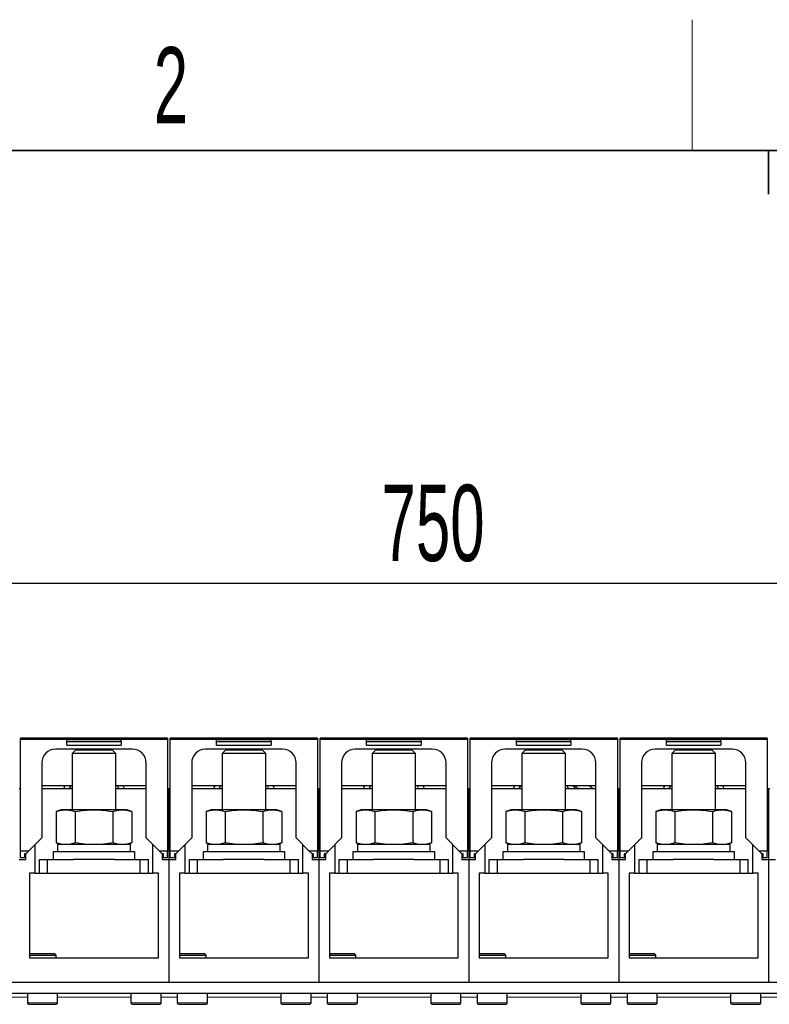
# Model space of a CAD drawing. Header units: millimetres. Extents: x 5 to 418, y 2 to 292.
# Tile 14 of 40: x 91 to 125, y 243 to 288. Entities that reach past the tile are written whole.
import ezdxf

# ---------------------------------------------------------------- set-up
doc = ezdxf.new("R2010")
doc.units = ezdxf.units.MM
doc.layers.add('SLD-0', color=7, linetype='Continuous')
doc.styles.add('SLDTEXTSTYLE0', font='TXT', dxfattribs={"width": 0.605})
doc.dimstyles.new('SLDDIMSTYLE0', dxfattribs={"dimtxt": 3.5, "dimasz": 3.302, "dimexe": 0, "dimexo": 0.0625, "dimgap": 0.875, "dimtad": 1, "dimlfac": 8, "dimrnd": 1e-09, "dimzin": 12, "dimdsep": 46, "dimtxsty": 'SLDTEXTSTYLE0', "dimsah": 1, "dimcen": 0.09, "dimadec": 0, "dimazin": 3, "dimtfac": 1, "dimtofl": 0, "dimtmove": 0, "dimatfit": 3, "dimfxl": 1, "dimfrac": 2, "dimtolj": 1, "dimtzin": 12, "dimarcsym": 0})

# ---------------------------------------------------------------- blocks, each defined once
blk = doc.blocks.new('_D_1')
at = {"layer": 'SLD-0', "color": 7}
for p, q in [((64.399, 253.855), (64.399, 263.66)), ((158.149, 253.855), (158.149, 263.66)), ((64.399, 262.66), (158.149, 262.66))]:
    blk.add_line(p, q, dxfattribs=at)
for points in [[(64.399, 262.66), (67.701, 262.152), (67.701, 263.168)], [(158.149, 262.66), (154.847, 263.168), (154.847, 262.152)]]:
    blk.add_solid(points, dxfattribs=at)
at = {"layer": 'SLD-0', "color": 7, "insert": (107.263, 267.171), "char_height": 3.5, "attachment_point": 1, "style": 'SLDTEXTSTYLE0'}
blk.add_mtext('750', dxfattribs=at)

msp = doc.modelspace()

# ---------------------------------------------------------------- linework, layer by layer
at = {"color": 7, "linetype": 'Continuous', "lineweight": 25}
for p, q in [((97.4487, 255.5452), (90.6987, 255.5452)), ((90.6987, 255.4827), (90.6987, 255.5452)), ((90.6987, 250.3702), (90.6987, 255.4827)), ((97.4487, 255.4827), (90.6987, 255.4827)), ((92.8237, 255.3939), (92.8237, 255.4765)), ((95.3237, 255.4765), (92.8237, 255.4765)), ((92.8237, 255.3939), (95.3237, 255.3939)), ((92.8237, 255.2265), (92.8237, 255.3939)), ((92.8237, 255.2265), (95.3237, 255.2265)), ((95.3237, 255.3939), (95.3237, 255.4765)), ((95.3237, 255.3939), (95.3237, 255.2265)), ((97.4487, 255.5452), (97.4487, 255.4827)), ((97.4487, 255.4827), (97.4487, 250.3702)), ((104.3237, 255.5452), (97.5737, 255.5452)), ((97.5737, 255.4827), (97.5737, 255.5452)), ((97.5737, 250.3702), (97.5737, 255.4827)), ((104.3237, 255.4827), (97.5737, 255.4827)), ((102.1987, 255.4765), (99.6987, 255.4765)), ((99.6987, 255.3939), (99.6987, 255.4765)), ((99.6987, 255.2265), (99.6987, 255.3939)), ((99.6987, 255.3939), (102.1987, 255.3939)), ((99.6987, 255.2265), (102.1987, 255.2265)), ((102.1987, 255.3939), (102.1987, 255.4765)), ((102.1987, 255.3939), (102.1987, 255.2265)), ((104.3237, 255.5452), (104.3237, 255.4827)), ((104.3237, 255.4827), (104.3237, 250.3702)), ((111.1987, 255.5452), (104.4487, 255.5452)), ((104.4487, 255.4827), (104.4487, 255.5452)), ((104.4487, 250.3702), (104.4487, 255.4827)), ((111.1987, 255.4827), (104.4487, 255.4827)), ((109.0737, 255.4765), (106.5737, 255.4765)), ((106.5737, 255.3939), (106.5737, 255.4765)), ((106.5737, 255.2265), (106.5737, 255.3939)), ((106.5737, 255.3939), (109.0737, 255.3939)), ((106.5737, 255.2265), (109.0737, 255.2265)), ((109.0737, 255.3939), (109.0737, 255.4765)), ((109.0737, 255.3939), (109.0737, 255.2265)), ((111.1987, 255.5452), (111.1987, 255.4827)), ((111.1987, 255.4827), (111.1987, 250.3702)), ((118.0737, 255.5452), (111.3237, 255.5452)), ((111.3237, 255.4827), (111.3237, 255.5452)), ((111.3237, 250.3702), (111.3237, 255.4827)), ((118.0737, 255.4827), (111.3237, 255.4827)), ((113.4487, 255.3939), (113.4487, 255.4765)), ((115.9487, 255.4765), (113.4487, 255.4765)), ((113.4487, 255.3939), (115.9487, 255.3939)), ((113.4487, 255.2265), (113.4487, 255.3939)), ((113.4487, 255.2265), (115.9487, 255.2265)), ((115.9487, 255.3939), (115.9487, 255.4765)), ((115.9487, 255.3939), (115.9487, 255.2265)), ((118.0737, 255.5452), (118.0737, 255.4827)), ((118.0737, 255.4827), (118.0737, 250.3702)), ((124.9487, 255.5452), (118.1987, 255.5452)), ((118.1987, 255.4827), (118.1987, 255.5452)), ((118.1987, 250.3702), (118.1987, 255.4827)), ((124.9487, 255.4827), (118.1987, 255.4827)), ((122.8237, 255.4765), (120.3237, 255.4765)), ((120.3237, 255.3939), (120.3237, 255.4765)), ((120.3237, 255.3939), (122.8237, 255.3939)), ((120.3237, 255.2265), (120.3237, 255.3939)), ((120.3237, 255.2265), (122.8237, 255.2265)), ((122.8237, 255.3939), (122.8237, 255.4765)), ((122.8237, 255.3939), (122.8237, 255.2265)), ((124.9487, 255.5452), (124.9487, 255.4827)), ((124.9487, 255.4827), (124.9487, 250.3702)), ((95.8425, 255.0452), (92.305, 255.0452)), ((93.2271, 255.0046), (93.0737, 254.8512)), ((93.0737, 254.8512), (93.0737, 252.2671)), ((95.0737, 254.8512), (93.0737, 254.8512)), ((94.9204, 255.0046), (93.2271, 255.0046)), ((95.0737, 254.8512), (94.9204, 255.0046)), ((95.0737, 252.2671), (95.0737, 254.8512)), ((102.7175, 255.0452), (99.18, 255.0452)), ((100.1021, 255.0046), (99.9487, 254.8512)), ((99.9487, 254.8512), (99.9487, 252.2671)), ((101.9487, 254.8512), (99.9487, 254.8512)), ((101.7954, 255.0046), (100.1021, 255.0046)), ((101.9487, 254.8512), (101.7954, 255.0046)), ((101.9487, 252.2671), (101.9487, 254.8512)), ((109.5925, 255.0452), (106.055, 255.0452)), ((106.9771, 255.0046), (106.8237, 254.8512)), ((106.8237, 254.8512), (106.8237, 252.2671)), ((108.8237, 254.8512), (106.8237, 254.8512)), ((108.6704, 255.0046), (106.9771, 255.0046)), ((108.8237, 254.8512), (108.6704, 255.0046)), ((108.8237, 252.2671), (108.8237, 254.8512)), ((116.4675, 255.0452), (112.93, 255.0452)), ((113.8521, 255.0046), (113.6987, 254.8512)), ((113.6987, 254.8512), (113.6987, 252.2671)), ((115.6987, 254.8512), (113.6987, 254.8512)), ((115.5454, 255.0046), (113.8521, 255.0046)), ((115.6987, 254.8512), (115.5454, 255.0046)), ((115.6987, 252.2671), (115.6987, 254.8512)), ((123.3425, 255.0452), (119.805, 255.0452)), ((120.7271, 255.0046), (120.5737, 254.8512)), ((120.5737, 254.8512), (120.5737, 252.2671)), ((122.5737, 254.8512), (120.5737, 254.8512)), ((122.4204, 255.0046), (120.7271, 255.0046)), ((122.5737, 254.8512), (122.4204, 255.0046)), ((122.5737, 252.2671), (122.5737, 254.8512)), ((91.68, 254.4202), (91.68, 250.9765)), ((96.4675, 250.9765), (96.4675, 254.4202)), ((98.555, 254.4202), (98.555, 250.9765)), ((103.3425, 250.9765), (103.3425, 254.4202)), ((105.43, 254.4202), (105.43, 250.9765)), ((110.2175, 250.9765), (110.2175, 254.4202)), ((112.305, 254.4202), (112.305, 250.9765)), ((117.0925, 250.9765), (117.0925, 254.4202)), ((119.18, 254.4202), (119.18, 250.9765)), ((123.9675, 250.9765), (123.9675, 254.4202)), ((93.0737, 253.3682), (91.68, 253.3682)), ((92.7349, 253.3682), (92.6738, 253.2296)), ((93.0069, 253.3682), (92.9229, 253.2296)), ((96.4675, 253.3682), (95.0737, 253.3682)), ((99.9487, 253.3682), (98.555, 253.3682)), ((99.6099, 253.3682), (99.5488, 253.2296)), ((99.8819, 253.3682), (99.7979, 253.2296)), ((103.3425, 253.3682), (101.9487, 253.3682)), ((106.8237, 253.3682), (105.43, 253.3682)), ((106.4849, 253.3682), (106.4238, 253.2296)), ((106.7569, 253.3682), (106.6729, 253.2296)), ((110.2175, 253.3682), (108.8237, 253.3682)), ((113.6987, 253.3682), (112.305, 253.3682)), ((113.3599, 253.3682), (113.2988, 253.2296)), ((113.6319, 253.3682), (113.5479, 253.2296)), ((117.0925, 253.3682), (115.6987, 253.3682)), ((120.5737, 253.3682), (119.18, 253.3682)), ((120.2349, 253.3682), (120.1738, 253.2296)), ((120.5069, 253.3682), (120.4229, 253.2296)), ((123.9675, 253.3682), (122.5737, 253.3682)), ((90.6987, 253.2296), (90.6362, 253.2296)), ((93.0737, 253.2296), (91.68, 253.2296)), ((96.4675, 253.2296), (95.0737, 253.2296)), ((97.4487, 253.2296), (97.5112, 253.2296)), ((97.5112, 253.2296), (97.5112, 249.9921)), ((97.5737, 253.2296), (97.5112, 253.2296)), ((99.9487, 253.2296), (98.555, 253.2296)), ((103.3425, 253.2296), (101.9487, 253.2296)), ((104.3237, 253.2296), (104.3862, 253.2296)), ((104.4487, 253.2296), (104.3862, 253.2296)), ((104.3862, 253.2296), (104.3862, 249.9921)), ((106.8237, 253.2296), (105.43, 253.2296)), ((110.2175, 253.2296), (108.8237, 253.2296)), ((111.1987, 253.2296), (111.2612, 253.2296)), ((111.2612, 253.2296), (111.2612, 249.9921)), ((111.3237, 253.2296), (111.2612, 253.2296)), ((113.6987, 253.2296), (112.305, 253.2296)), ((117.0925, 253.2296), (115.6987, 253.2296)), ((118.0737, 253.2296), (118.1362, 253.2296)), ((118.1987, 253.2296), (118.1362, 253.2296)), ((118.1362, 253.2296), (118.1362, 249.9921)), ((120.5737, 253.2296), (119.18, 253.2296)), ((123.9675, 253.2296), (122.5737, 253.2296)), ((124.9487, 253.2296), (125.0112, 253.2296)), ((125.0737, 253.2296), (125.0112, 253.2296)), ((125.0112, 253.2296), (125.0112, 249.9921)), ((92.5737, 252.2671), (92.3417, 252.1826)), ((92.3417, 252.1826), (92.3417, 250.7516)), ((92.7747, 252.2671), (92.5737, 252.2671)), ((94.0737, 252.2671), (92.7747, 252.2671)), ((93.2077, 252.1826), (93.2077, 250.7516)), ((95.3728, 252.2671), (94.0737, 252.2671)), ((94.9398, 252.1826), (94.9398, 250.7516)), ((95.5737, 252.2671), (95.3728, 252.2671)), ((95.8058, 252.1826), (95.5737, 252.2671)), ((95.8058, 252.1826), (95.8058, 250.7516)), ((99.4487, 252.2671), (99.2167, 252.1826)), ((99.2167, 252.1826), (99.2167, 250.7516)), ((99.6497, 252.2671), (99.4487, 252.2671)), ((100.9487, 252.2671), (99.6497, 252.2671)), ((100.0827, 252.1826), (100.0827, 250.7516)), ((102.2478, 252.2671), (100.9487, 252.2671)), ((101.8148, 252.1826), (101.8148, 250.7516)), ((102.4487, 252.2671), (102.2478, 252.2671)), ((102.6808, 252.1826), (102.4487, 252.2671)), ((102.6808, 252.1826), (102.6808, 250.7516)), ((106.3237, 252.2671), (106.0917, 252.1826)), ((106.0917, 252.1826), (106.0917, 250.7516)), ((106.5247, 252.2671), (106.3237, 252.2671)), ((107.8237, 252.2671), (106.5247, 252.2671)), ((106.9577, 252.1826), (106.9577, 250.7516)), ((109.1228, 252.2671), (107.8237, 252.2671)), ((108.6898, 252.1826), (108.6898, 250.7516)), ((109.3237, 252.2671), (109.1228, 252.2671)), ((109.5558, 252.1826), (109.3237, 252.2671)), ((109.5558, 252.1826), (109.5558, 250.7516)), ((113.1987, 252.2671), (112.9667, 252.1826)), ((112.9667, 252.1826), (112.9667, 250.7516)), ((113.3997, 252.2671), (113.1987, 252.2671)), ((114.6987, 252.2671), (113.3997, 252.2671)), ((113.8327, 252.1826), (113.8327, 250.7516)), ((115.9978, 252.2671), (114.6987, 252.2671)), ((115.5648, 252.1826), (115.5648, 250.7516)), ((116.1987, 252.2671), (115.9978, 252.2671)), ((116.4308, 252.1826), (116.1987, 252.2671)), ((116.4308, 252.1826), (116.4308, 250.7516)), ((120.0737, 252.2671), (119.8417, 252.1826)), ((119.8417, 252.1826), (119.8417, 250.7516)), ((120.2747, 252.2671), (120.0737, 252.2671)), ((121.5737, 252.2671), (120.2747, 252.2671)), ((120.7077, 252.1826), (120.7077, 250.7516)), ((122.8728, 252.2671), (121.5737, 252.2671)), ((122.4398, 252.1826), (122.4398, 250.7516)), ((123.0737, 252.2671), (122.8728, 252.2671)), ((123.3058, 252.1826), (123.0737, 252.2671)), ((123.3058, 252.1826), (123.3058, 250.7516)), ((91.68, 250.9765), (91.0737, 250.3702)), ((91.3675, 250.664), (91.3675, 249.3546)), ((92.3417, 250.7516), (92.5737, 250.6671)), ((92.405, 250.6671), (92.405, 250.3296)), ((95.7425, 250.6671), (92.405, 250.6671)), ((95.5737, 250.6671), (95.8058, 250.7516)), ((95.7425, 250.3296), (95.7425, 250.6671)), ((97.0737, 250.3702), (96.4675, 250.9765)), ((96.78, 249.3546), (96.78, 250.664)), ((98.555, 250.9765), (97.9487, 250.3702)), ((98.2425, 250.664), (98.2425, 249.3546)), ((99.2167, 250.7516), (99.4487, 250.6671)), ((99.28, 250.6671), (99.28, 250.3296)), ((102.6175, 250.6671), (99.28, 250.6671)), ((102.4487, 250.6671), (102.6808, 250.7516)), ((102.6175, 250.3296), (102.6175, 250.6671)), ((103.9487, 250.3702), (103.3425, 250.9765)), ((103.655, 249.3546), (103.655, 250.664)), ((105.43, 250.9765), (104.8237, 250.3702)), ((105.1175, 250.664), (105.1175, 249.3546)), ((106.0917, 250.7516), (106.3237, 250.6671)), ((106.155, 250.6671), (106.155, 250.3296)), ((109.4925, 250.6671), (106.155, 250.6671)), ((109.3237, 250.6671), (109.5558, 250.7516)), ((109.4925, 250.3296), (109.4925, 250.6671)), ((110.8237, 250.3702), (110.2175, 250.9765)), ((110.53, 249.3546), (110.53, 250.664)), ((112.305, 250.9765), (111.6987, 250.3702)), ((111.9925, 250.664), (111.9925, 249.3546)), ((112.9667, 250.7516), (113.1987, 250.6671)), ((113.03, 250.6671), (113.03, 250.3296)), ((116.3675, 250.6671), (113.03, 250.6671)), ((116.1987, 250.6671), (116.4308, 250.7516)), ((116.3675, 250.3296), (116.3675, 250.6671)), ((117.6987, 250.3702), (117.0925, 250.9765)), ((117.405, 249.3546), (117.405, 250.664)), ((119.18, 250.9765), (118.5737, 250.3702)), ((118.8675, 250.664), (118.8675, 249.3546)), ((119.8417, 250.7516), (120.0737, 250.6671)), ((119.905, 250.6671), (119.905, 250.3296)), ((123.2425, 250.6671), (119.905, 250.6671)), ((123.0737, 250.6671), (123.3058, 250.7516)), ((123.2425, 250.3296), (123.2425, 250.6671)), ((124.5737, 250.3702), (123.9675, 250.9765)), ((124.28, 249.3546), (124.28, 250.664)), ((91.0737, 250.3702), (90.6987, 250.3702)), ((90.6987, 250.0577), (90.6987, 250.3702)), ((90.9487, 250.2452), (90.8862, 250.2452)), ((90.8862, 250.2452), (90.8862, 250.0577)), ((91.0737, 250.3702), (90.9487, 250.2452)), ((90.9487, 249.9921), (90.9487, 250.2452)), ((92.1987, 250.3296), (92.1987, 249.9796)), ((95.9487, 250.3296), (92.1987, 250.3296)), ((95.9487, 249.9796), (95.9487, 250.3296)), ((97.4487, 250.3702), (97.0737, 250.3702)), ((97.1987, 250.2452), (97.0737, 250.3702)), ((97.2612, 250.2452), (97.1987, 250.2452)), ((97.1987, 250.2452), (97.1987, 249.9921)), ((97.2612, 250.0577), (97.2612, 250.2452)), ((97.4487, 250.0577), (97.4487, 250.3702)), ((97.9487, 250.3702), (97.5737, 250.3702)), ((97.5737, 250.0577), (97.5737, 250.3702)), ((97.8237, 250.2452), (97.7612, 250.2452)), ((97.7612, 250.2452), (97.7612, 250.0577)), ((97.9487, 250.3702), (97.8237, 250.2452)), ((97.8237, 249.9921), (97.8237, 250.2452)), ((99.0737, 250.3296), (99.0737, 249.9796)), ((102.8237, 250.3296), (99.0737, 250.3296)), ((102.8237, 249.9796), (102.8237, 250.3296)), ((104.3237, 250.3702), (103.9487, 250.3702)), ((104.0737, 250.2452), (103.9487, 250.3702)), ((104.1362, 250.2452), (104.0737, 250.2452)), ((104.0737, 250.2452), (104.0737, 249.9921)), ((104.1362, 250.0577), (104.1362, 250.2452)), ((104.3237, 250.0577), (104.3237, 250.3702)), ((104.8237, 250.3702), (104.4487, 250.3702)), ((104.4487, 250.0577), (104.4487, 250.3702)), ((104.6987, 250.2452), (104.6362, 250.2452)), ((104.6362, 250.2452), (104.6362, 250.0577)), ((104.8237, 250.3702), (104.6987, 250.2452)), ((104.6987, 249.9921), (104.6987, 250.2452)), ((105.9487, 250.3296), (105.9487, 249.9796)), ((109.6987, 250.3296), (105.9487, 250.3296)), ((109.6987, 249.9796), (109.6987, 250.3296)), ((111.1987, 250.3702), (110.8237, 250.3702)), ((110.9487, 250.2452), (110.8237, 250.3702)), ((111.0112, 250.2452), (110.9487, 250.2452)), ((110.9487, 250.2452), (110.9487, 249.9921)), ((111.0112, 250.0577), (111.0112, 250.2452)), ((111.1987, 250.0577), (111.1987, 250.3702)), ((111.6987, 250.3702), (111.3237, 250.3702)), ((111.3237, 250.0577), (111.3237, 250.3702)), ((111.5737, 250.2452), (111.5112, 250.2452)), ((111.5112, 250.2452), (111.5112, 250.0577)), ((111.6987, 250.3702), (111.5737, 250.2452)), ((111.5737, 249.9921), (111.5737, 250.2452)), ((112.8237, 250.3296), (112.8237, 249.9796)), ((116.5737, 250.3296), (112.8237, 250.3296)), ((116.5737, 249.9796), (116.5737, 250.3296)), ((118.0737, 250.3702), (117.6987, 250.3702)), ((117.8237, 250.2452), (117.6987, 250.3702)), ((117.8862, 250.2452), (117.8237, 250.2452)), ((117.8237, 250.2452), (117.8237, 249.9921)), ((117.8862, 250.0577), (117.8862, 250.2452)), ((118.0737, 250.0577), (118.0737, 250.3702)), ((118.5737, 250.3702), (118.1987, 250.3702)), ((118.1987, 250.0577), (118.1987, 250.3702)), ((118.4487, 250.2452), (118.3862, 250.2452)), ((118.3862, 250.2452), (118.3862, 250.0577)), ((118.5737, 250.3702), (118.4487, 250.2452)), ((118.4487, 249.9921), (118.4487, 250.2452)), ((119.6987, 250.3296), (119.6987, 249.9796)), ((123.4487, 250.3296), (119.6987, 250.3296)), ((123.4487, 249.9796), (123.4487, 250.3296)), ((124.9487, 250.3702), (124.5737, 250.3702)), ((124.6987, 250.2452), (124.5737, 250.3702)), ((124.7612, 250.2452), (124.6987, 250.2452)), ((124.6987, 250.2452), (124.6987, 249.9921)), ((124.7612, 250.0577), (124.7612, 250.2452)), ((124.9487, 250.0577), (124.9487, 250.3702)), ((90.6362, 249.9921), (90.9487, 249.9921)), ((90.8862, 250.0577), (90.6987, 250.0577)), ((91.5737, 249.3546), (91.5737, 249.9796)), ((91.5737, 249.9796), (91.9487, 249.9796)), ((91.9487, 249.3546), (91.9487, 249.9796)), ((91.9487, 249.9796), (93.1383, 249.9796)), ((95.0092, 249.9796), (93.1383, 249.9796)), ((95.0092, 249.9796), (96.1987, 249.9796)), ((96.1987, 249.3546), (96.1987, 249.9796)), ((96.1987, 249.9796), (96.5737, 249.9796)), ((96.5737, 249.3546), (96.5737, 249.9796)), ((97.1987, 249.9921), (97.5112, 249.9921)), ((97.4487, 250.0577), (97.2612, 250.0577)), ((97.5112, 249.9921), (97.5112, 244.3546)), ((97.5112, 249.9921), (97.8237, 249.9921)), ((97.7612, 250.0577), (97.5737, 250.0577)), ((98.4487, 249.3546), (98.4487, 249.9796)), ((98.4487, 249.9796), (98.8237, 249.9796)), ((98.8237, 249.3546), (98.8237, 249.9796)), ((98.8237, 249.9796), (100.0133, 249.9796)), ((101.8842, 249.9796), (100.0133, 249.9796)), ((101.8842, 249.9796), (103.0737, 249.9796)), ((103.0737, 249.3546), (103.0737, 249.9796)), ((103.0737, 249.9796), (103.4487, 249.9796)), ((103.4487, 249.3546), (103.4487, 249.9796)), ((104.0737, 249.9921), (104.3862, 249.9921)), ((104.3237, 250.0577), (104.1362, 250.0577)), ((104.3862, 249.9921), (104.6987, 249.9921)), ((104.3862, 249.9921), (104.3862, 244.3546)), ((104.6362, 250.0577), (104.4487, 250.0577)), ((105.3237, 249.3546), (105.3237, 249.9796)), ((105.3237, 249.9796), (105.6987, 249.9796)), ((105.6987, 249.3546), (105.6987, 249.9796)), ((105.6987, 249.9796), (106.8883, 249.9796)), ((108.7592, 249.9796), (106.8883, 249.9796)), ((108.7592, 249.9796), (109.9487, 249.9796)), ((109.9487, 249.3546), (109.9487, 249.9796)), ((109.9487, 249.9796), (110.3237, 249.9796)), ((110.3237, 249.3546), (110.3237, 249.9796)), ((110.9487, 249.9921), (111.2612, 249.9921)), ((111.1987, 250.0577), (111.0112, 250.0577)), ((111.2612, 249.9921), (111.2612, 244.3546)), ((111.2612, 249.9921), (111.5737, 249.9921)), ((111.5112, 250.0577), (111.3237, 250.0577)), ((112.1987, 249.3546), (112.1987, 249.9796)), ((112.1987, 249.9796), (112.5737, 249.9796)), ((112.5737, 249.3546), (112.5737, 249.9796)), ((112.5737, 249.9796), (113.7633, 249.9796)), ((115.6342, 249.9796), (113.7633, 249.9796)), ((115.6342, 249.9796), (116.8237, 249.9796)), ((116.8237, 249.3546), (116.8237, 249.9796)), ((116.8237, 249.9796), (117.1987, 249.9796)), ((117.1987, 249.3546), (117.1987, 249.9796)), ((117.8237, 249.9921), (118.1362, 249.9921)), ((118.0737, 250.0577), (117.8862, 250.0577)), ((118.1362, 249.9921), (118.4487, 249.9921)), ((118.1362, 249.9921), (118.1362, 244.3546)), ((118.3862, 250.0577), (118.1987, 250.0577)), ((119.0737, 249.3546), (119.0737, 249.9796)), ((119.0737, 249.9796), (119.4487, 249.9796)), ((119.4487, 249.3546), (119.4487, 249.9796)), ((119.4487, 249.9796), (120.6383, 249.9796)), ((122.5092, 249.9796), (120.6383, 249.9796)), ((122.5092, 249.9796), (123.6987, 249.9796)), ((123.6987, 249.3546), (123.6987, 249.9796)), ((123.6987, 249.9796), (124.0737, 249.9796)), ((124.0737, 249.3546), (124.0737, 249.9796)), ((124.6987, 249.9921), (125.0112, 249.9921)), ((124.9487, 250.0577), (124.7612, 250.0577)), ((125.0112, 249.9921), (125.3237, 249.9921)), ((125.0112, 249.9921), (125.0112, 244.3546)), ((91.3675, 249.3546), (91.1175, 249.3546)), ((91.1175, 249.3546), (91.1175, 245.4796)), ((91.3675, 249.3546), (91.7487, 249.3546)), ((91.7487, 249.3546), (91.9487, 249.3546)), ((91.9487, 249.3546), (96.1987, 249.3546)), ((96.1987, 249.3546), (96.3987, 249.3546)), ((96.3987, 249.3546), (96.78, 249.3546)), ((97.03, 249.3546), (96.78, 249.3546)), ((97.03, 245.4796), (97.03, 249.3546)), ((98.2425, 249.3546), (97.9925, 249.3546)), ((97.9925, 249.3546), (97.9925, 245.4796)), ((98.2425, 249.3546), (98.6237, 249.3546)), ((98.6237, 249.3546), (98.8237, 249.3546)), ((98.8237, 249.3546), (103.0737, 249.3546)), ((103.0737, 249.3546), (103.2737, 249.3546)), ((103.2737, 249.3546), (103.655, 249.3546)), ((103.905, 249.3546), (103.655, 249.3546)), ((103.905, 245.4796), (103.905, 249.3546)), ((105.1175, 249.3546), (104.8675, 249.3546)), ((104.8675, 249.3546), (104.8675, 245.4796)), ((105.1175, 249.3546), (105.4987, 249.3546)), ((105.4987, 249.3546), (105.6987, 249.3546)), ((105.6987, 249.3546), (109.9487, 249.3546)), ((109.9487, 249.3546), (110.1487, 249.3546)), ((110.1487, 249.3546), (110.53, 249.3546)), ((110.78, 249.3546), (110.53, 249.3546)), ((110.78, 245.4796), (110.78, 249.3546)), ((111.9925, 249.3546), (111.7425, 249.3546)), ((111.7425, 249.3546), (111.7425, 245.4796)), ((111.9925, 249.3546), (112.3737, 249.3546)), ((112.3737, 249.3546), (112.5737, 249.3546)), ((112.5737, 249.3546), (116.8237, 249.3546)), ((116.8237, 249.3546), (117.0237, 249.3546)), ((117.0237, 249.3546), (117.405, 249.3546)), ((117.655, 249.3546), (117.405, 249.3546)), ((117.655, 245.4796), (117.655, 249.3546)), ((118.8675, 249.3546), (118.6175, 249.3546)), ((118.6175, 249.3546), (118.6175, 245.4796)), ((118.8675, 249.3546), (119.2487, 249.3546)), ((119.2487, 249.3546), (119.4487, 249.3546)), ((119.4487, 249.3546), (123.6987, 249.3546)), ((123.6987, 249.3546), (123.8987, 249.3546)), ((123.8987, 249.3546), (124.28, 249.3546)), ((124.53, 249.3546), (124.28, 249.3546)), ((124.53, 245.4796), (124.53, 249.3546)), ((91.1612, 245.6796), (91.1175, 245.6358)), ((91.1612, 245.6796), (92.0051, 245.6796)), ((92.0051, 245.6796), (92.2612, 245.6796)), ((92.3362, 245.6046), (92.2612, 245.6796)), ((98.0362, 245.6796), (97.9925, 245.6358)), ((98.0362, 245.6796), (98.8801, 245.6796)), ((98.8801, 245.6796), (99.1362, 245.6796)), ((99.2112, 245.6046), (99.1362, 245.6796)), ((104.9112, 245.6796), (104.8675, 245.6358)), ((104.9112, 245.6796), (105.7551, 245.6796)), ((105.7551, 245.6796), (106.0112, 245.6796)), ((106.0862, 245.6046), (106.0112, 245.6796)), ((111.7862, 245.6796), (111.7425, 245.6358)), ((111.7862, 245.6796), (112.6301, 245.6796)), ((112.6301, 245.6796), (112.8862, 245.6796)), ((112.9612, 245.6046), (112.8862, 245.6796)), ((118.6612, 245.6796), (118.6175, 245.6358)), ((118.6612, 245.6796), (119.5051, 245.6796)), ((119.5051, 245.6796), (119.7612, 245.6796)), ((119.8362, 245.6046), (119.7612, 245.6796)), ((91.1175, 245.6046), (92.0452, 245.6046)), ((91.1175, 245.4796), (97.03, 245.4796)), ((92.0452, 245.6046), (92.3362, 245.6046)), ((92.3362, 245.4796), (92.3362, 245.6046)), ((97.9925, 245.6046), (98.9202, 245.6046)), ((97.9925, 245.4796), (103.905, 245.4796)), ((98.9202, 245.6046), (99.2112, 245.6046)), ((99.2112, 245.4796), (99.2112, 245.6046)), ((104.8675, 245.6046), (105.7952, 245.6046)), ((104.8675, 245.4796), (110.78, 245.4796)), ((105.7952, 245.6046), (106.0862, 245.6046)), ((106.0862, 245.4796), (106.0862, 245.6046)), ((111.7425, 245.6046), (112.6702, 245.6046)), ((111.7425, 245.4796), (117.655, 245.4796)), ((112.6702, 245.6046), (112.9612, 245.6046)), ((112.9612, 245.4796), (112.9612, 245.6046)), ((118.6175, 245.6046), (119.5452, 245.6046)), ((118.6175, 245.4796), (124.53, 245.4796)), ((119.5452, 245.6046), (119.8362, 245.6046)), ((119.8362, 245.4796), (119.8362, 245.6046)), ((65.6487, 244.3546), (156.8987, 244.3546)), ((90.6362, 244.3546), (97.5112, 244.3546)), ((97.5112, 244.3546), (104.3862, 244.3546)), ((104.3862, 244.3546), (111.2612, 244.3546)), ((111.2612, 244.3546), (118.1362, 244.3546)), ((118.1362, 244.3546), (125.0112, 244.3546)), ((125.0112, 244.3546), (131.8862, 244.3546)), ((65.6487, 243.8546), (156.8987, 243.8546)), ((91.0206, 243.8546), (91.0206, 243.4071)), ((92.4019, 243.4071), (92.4019, 243.8546)), ((95.7706, 243.8546), (95.7706, 243.4071)), ((97.1519, 243.4071), (97.1519, 243.8546)), ((97.8956, 243.8546), (97.8956, 243.4071)), ((99.2769, 243.4071), (99.2769, 243.8546)), ((102.6456, 243.8546), (102.6456, 243.4071)), ((104.0269, 243.4071), (104.0269, 243.8546)), ((104.7706, 243.8546), (104.7706, 243.4071)), ((106.1519, 243.4071), (106.1519, 243.8546)), ((109.5206, 243.8546), (109.5206, 243.4071)), ((110.9019, 243.4071), (110.9019, 243.8546)), ((111.6456, 243.8546), (111.6456, 243.4071)), ((113.0269, 243.4071), (113.0269, 243.8546)), ((116.3956, 243.8546), (116.3956, 243.4071)), ((117.7769, 243.4071), (117.7769, 243.8546)), ((118.5206, 243.8546), (118.5206, 243.4071)), ((119.9019, 243.4071), (119.9019, 243.8546)), ((123.2706, 243.8546), (123.2706, 243.4071)), ((124.6519, 243.4071), (124.6519, 243.8546)), ((91.0831, 243.3446), (92.3394, 243.3446)), ((95.8331, 243.3446), (96.7044, 243.3446)), ((96.7044, 243.3446), (97.0894, 243.3446)), ((97.9581, 243.3446), (99.2144, 243.3446)), ((102.7081, 243.3446), (103.5794, 243.3446)), ((103.5794, 243.3446), (103.9644, 243.3446)), ((104.8331, 243.3446), (106.0894, 243.3446)), ((109.5831, 243.3446), (110.4544, 243.3446)), ((110.4544, 243.3446), (110.8394, 243.3446)), ((111.7081, 243.3446), (112.9644, 243.3446)), ((116.4581, 243.3446), (117.3294, 243.3446)), ((117.3294, 243.3446), (117.7144, 243.3446)), ((118.5831, 243.3446), (119.8394, 243.3446)), ((123.3331, 243.3446), (124.2044, 243.3446)), ((124.2044, 243.3446), (124.5894, 243.3446))]:
    msp.add_line(p, q, dxfattribs=at)
at = {"color": 7, "linetype": 'Continuous', "lineweight": 18}
for p, q in [((95.2243, 253.2296), (95.1387, 253.3682)), ((102.0993, 253.2296), (102.0137, 253.3682)), ((108.9743, 253.2296), (108.8887, 253.3682)), ((115.8493, 253.2296), (115.7637, 253.3682)), ((116.0772, 253.3682), (116.1873, 253.3155)), ((122.7243, 253.2296), (122.6387, 253.3682)), ((90.2769, 243.6671), (91.0206, 243.6671)), ((91.0206, 243.4071), (92.4019, 243.4071)), ((92.4019, 243.6671), (95.7706, 243.6671)), ((95.7706, 243.4071), (96.7286, 243.4071)), ((96.7286, 243.4071), (97.1519, 243.4071)), ((97.1519, 243.6671), (97.8956, 243.6671)), ((97.8956, 243.4071), (99.2769, 243.4071)), ((99.2769, 243.6671), (102.6456, 243.6671)), ((102.6456, 243.4071), (103.6036, 243.4071)), ((103.6036, 243.4071), (104.0269, 243.4071)), ((104.0269, 243.6671), (104.7706, 243.6671)), ((104.7706, 243.4071), (106.1519, 243.4071)), ((106.1519, 243.6671), (109.5206, 243.6671)), ((109.5206, 243.4071), (110.4786, 243.4071)), ((110.4786, 243.4071), (110.9019, 243.4071)), ((110.9019, 243.6671), (111.6456, 243.6671)), ((111.6456, 243.4071), (113.0269, 243.4071)), ((113.0269, 243.6671), (116.3956, 243.6671)), ((116.3956, 243.4071), (117.3536, 243.4071)), ((117.3536, 243.4071), (117.7769, 243.4071)), ((117.7769, 243.6671), (118.5206, 243.6671)), ((118.5206, 243.4071), (119.9019, 243.4071)), ((119.9019, 243.6671), (123.2706, 243.6671)), ((123.2706, 243.4071), (124.2286, 243.4071)), ((124.2286, 243.4071), (124.6519, 243.4071)), ((124.6519, 243.6671), (125.3956, 243.6671))]:
    msp.add_line(p, q, dxfattribs=at)
at = {"color": 7, "linetype": 'Continuous', "lineweight": 25}
for centre, radius, start, end in [((92.305, 254.4202), 0.625, 90, 180), ((95.8425, 254.4202), 0.625, 0, 90), ((99.18, 254.4202), 0.625, 90, 180), ((102.7175, 254.4202), 0.625, 0, 90), ((106.055, 254.4202), 0.625, 90, 180), ((109.5925, 254.4202), 0.625, 0, 90), ((112.93, 254.4202), 0.625, 90, 180), ((116.4675, 254.4202), 0.625, 0, 90), ((119.805, 254.4202), 0.625, 90, 180), ((123.3425, 254.4202), 0.625, 0, 90), ((116.533, 252.8245), 0.5827, 44.04562, 68.90948), ((91.0831, 243.4071), 0.0625, 180, 270), ((92.3394, 243.4071), 0.0625, 270, 0), ((95.8331, 243.4071), 0.0625, 180, 270), ((97.0894, 243.4071), 0.0625, 270, 0), ((97.9581, 243.4071), 0.0625, 180, 270), ((99.2144, 243.4071), 0.0625, 270, 0), ((102.7081, 243.4071), 0.0625, 180, 270), ((103.9644, 243.4071), 0.0625, 270, 0), ((104.8331, 243.4071), 0.0625, 180, 270), ((106.0894, 243.4071), 0.0625, 270, 0), ((109.5831, 243.4071), 0.0625, 180, 270), ((110.8394, 243.4071), 0.0625, 270, 0), ((111.7081, 243.4071), 0.0625, 180, 270), ((112.9644, 243.4071), 0.0625, 270, 0), ((116.4581, 243.4071), 0.0625, 180, 270), ((117.7144, 243.4071), 0.0625, 270, 0), ((118.5831, 243.4071), 0.0625, 180, 270), ((119.8394, 243.4071), 0.0625, 270, 0), ((123.3331, 243.4071), 0.0625, 180, 270), ((124.5894, 243.4071), 0.0625, 270, 0)]:
    msp.add_arc(centre, radius, start, end, dxfattribs=at)
for points, knots in [([(95.4804, 253.2296), (95.4797, 253.2312), (95.4599, 253.2785), (95.4369, 253.3241), (95.4148, 253.3682)], [0, 0, 0, 0, 0.033752, 1, 1, 1, 1]), ([(102.3554, 253.2296), (102.3547, 253.2312), (102.3349, 253.2785), (102.3119, 253.3241), (102.2898, 253.3682)], [0, 0, 0, 0, 0.033752, 1, 1, 1, 1]), ([(109.2304, 253.2296), (109.2297, 253.2312), (109.2099, 253.2785), (109.1869, 253.3241), (109.1648, 253.3682)], [0, 0, 0, 0, 0.033752, 1, 1, 1, 1]), ([(122.9804, 253.2296), (122.9797, 253.2312), (122.9599, 253.2785), (122.9369, 253.3241), (122.9148, 253.3682)], [0, 0, 0, 0, 0.033752, 1, 1, 1, 1]), ([(92.3417, 252.1826), (92.4131, 252.2065), (92.5565, 252.2544), (92.7018, 252.2629), (92.7747, 252.2671)], [0, 0, 0, 0, 0.4981128, 1, 1, 1, 1]), ([(92.7747, 252.2671), (92.847, 252.2629), (92.9923, 252.2546), (93.1357, 252.2067), (93.2077, 252.1826)], [0, 0, 0, 0, 0.49778063, 1, 1, 1, 1]), ([(93.2077, 252.1826), (93.3506, 252.2065), (93.6373, 252.2544), (93.9279, 252.2629), (94.0737, 252.2671)], [0, 0, 0, 0, 0.4981128, 1, 1, 1, 1]), ([(94.0737, 252.2671), (94.2184, 252.2629), (94.509, 252.2546), (94.7958, 252.2067), (94.9398, 252.1826)], [0, 0, 0, 0, 0.4977806, 1, 1, 1, 1]), ([(94.9398, 252.1826), (95.0112, 252.2065), (95.1546, 252.2544), (95.2999, 252.2629), (95.3728, 252.2671)], [0, 0, 0, 0, 0.4981128, 1, 1, 1, 1]), ([(95.3728, 252.2671), (95.4451, 252.2629), (95.5904, 252.2546), (95.7338, 252.2067), (95.8058, 252.1826)], [0, 0, 0, 0, 0.4977806, 1, 1, 1, 1]), ([(99.2167, 252.1826), (99.2881, 252.2065), (99.4315, 252.2544), (99.5768, 252.2629), (99.6497, 252.2671)], [0, 0, 0, 0, 0.4981128, 1, 1, 1, 1]), ([(99.6497, 252.2671), (99.722, 252.2629), (99.8673, 252.2546), (100.0107, 252.2067), (100.0827, 252.1826)], [0, 0, 0, 0, 0.4977806, 1, 1, 1, 1]), ([(100.0827, 252.1826), (100.2256, 252.2065), (100.5123, 252.2544), (100.8029, 252.2629), (100.9487, 252.2671)], [0, 0, 0, 0, 0.49811276, 1, 1, 1, 1]), ([(100.9487, 252.2671), (101.0934, 252.2629), (101.384, 252.2546), (101.6708, 252.2067), (101.8148, 252.1826)], [0, 0, 0, 0, 0.4977806, 1, 1, 1, 1]), ([(101.8148, 252.1826), (101.8862, 252.2065), (102.0296, 252.2544), (102.1749, 252.2629), (102.2478, 252.2671)], [0, 0, 0, 0, 0.4981128, 1, 1, 1, 1]), ([(102.2478, 252.2671), (102.3201, 252.2629), (102.4654, 252.2546), (102.6088, 252.2067), (102.6808, 252.1826)], [0, 0, 0, 0, 0.4977806, 1, 1, 1, 1]), ([(106.0917, 252.1826), (106.1631, 252.2065), (106.3065, 252.2544), (106.4518, 252.2629), (106.5247, 252.2671)], [0, 0, 0, 0, 0.4981128, 1, 1, 1, 1]), ([(106.5247, 252.2671), (106.597, 252.2629), (106.7423, 252.2546), (106.8857, 252.2067), (106.9577, 252.1826)], [0, 0, 0, 0, 0.4977806, 1, 1, 1, 1]), ([(106.9577, 252.1826), (107.1006, 252.2065), (107.3873, 252.2544), (107.6779, 252.2629), (107.8237, 252.2671)], [0, 0, 0, 0, 0.4981128, 1, 1, 1, 1]), ([(107.8237, 252.2671), (107.9684, 252.2629), (108.259, 252.2546), (108.5458, 252.2067), (108.6898, 252.1826)], [0, 0, 0, 0, 0.4977806, 1, 1, 1, 1]), ([(108.6898, 252.1826), (108.7612, 252.2065), (108.9046, 252.2544), (109.0499, 252.2629), (109.1228, 252.2671)], [0, 0, 0, 0, 0.49811276, 1, 1, 1, 1]), ([(109.1228, 252.2671), (109.1951, 252.2629), (109.3404, 252.2546), (109.4838, 252.2067), (109.5558, 252.1826)], [0, 0, 0, 0, 0.4977806, 1, 1, 1, 1]), ([(112.9667, 252.1826), (113.0381, 252.2065), (113.1815, 252.2544), (113.3268, 252.2629), (113.3997, 252.2671)], [0, 0, 0, 0, 0.4981128, 1, 1, 1, 1]), ([(113.3997, 252.2671), (113.472, 252.2629), (113.6173, 252.2546), (113.7607, 252.2067), (113.8327, 252.1826)], [0, 0, 0, 0, 0.4977806, 1, 1, 1, 1]), ([(113.8327, 252.1826), (113.9756, 252.2065), (114.2623, 252.2544), (114.5529, 252.2629), (114.6987, 252.2671)], [0, 0, 0, 0, 0.4981128, 1, 1, 1, 1]), ([(114.6987, 252.2671), (114.8434, 252.2629), (115.134, 252.2546), (115.4208, 252.2067), (115.5648, 252.1826)], [0, 0, 0, 0, 0.4977806, 1, 1, 1, 1]), ([(115.5648, 252.1826), (115.6362, 252.2065), (115.7796, 252.2544), (115.9249, 252.2629), (115.9978, 252.2671)], [0, 0, 0, 0, 0.49811276, 1, 1, 1, 1]), ([(115.9978, 252.2671), (116.0701, 252.2629), (116.2154, 252.2546), (116.3588, 252.2067), (116.4308, 252.1826)], [0, 0, 0, 0, 0.4977806, 1, 1, 1, 1]), ([(119.8417, 252.1826), (119.9131, 252.2065), (120.0565, 252.2544), (120.2018, 252.2629), (120.2747, 252.2671)], [0, 0, 0, 0, 0.4981128, 1, 1, 1, 1]), ([(120.2747, 252.2671), (120.347, 252.2629), (120.4923, 252.2546), (120.6357, 252.2067), (120.7077, 252.1826)], [0, 0, 0, 0, 0.4977806, 1, 1, 1, 1]), ([(120.7077, 252.1826), (120.8506, 252.2065), (121.1373, 252.2544), (121.4279, 252.2629), (121.5737, 252.2671)], [0, 0, 0, 0, 0.49811276, 1, 1, 1, 1]), ([(121.5737, 252.2671), (121.7184, 252.2629), (122.009, 252.2546), (122.2958, 252.2067), (122.4398, 252.1826)], [0, 0, 0, 0, 0.4977806, 1, 1, 1, 1]), ([(122.4398, 252.1826), (122.5112, 252.2065), (122.6546, 252.2544), (122.7999, 252.2629), (122.8728, 252.2671)], [0, 0, 0, 0, 0.4981128, 1, 1, 1, 1]), ([(122.8728, 252.2671), (122.9451, 252.2629), (123.0904, 252.2546), (123.2338, 252.2067), (123.3058, 252.1826)], [0, 0, 0, 0, 0.4977806, 1, 1, 1, 1]), ([(92.7747, 250.6671), (92.7024, 250.6713), (92.5571, 250.6796), (92.4137, 250.7275), (92.3417, 250.7516)], [0, 0, 0, 0, 0.49778063, 1, 1, 1, 1]), ([(93.2077, 250.7516), (93.1363, 250.7277), (92.9929, 250.6798), (92.8476, 250.6713), (92.7747, 250.6671)], [0, 0, 0, 0, 0.4981128, 1, 1, 1, 1]), ([(94.0737, 250.6671), (93.9291, 250.6713), (93.6385, 250.6796), (93.3517, 250.7275), (93.2077, 250.7516)], [0, 0, 0, 0, 0.4977806, 1, 1, 1, 1]), ([(94.9398, 250.7516), (94.7969, 250.7277), (94.5102, 250.6798), (94.2196, 250.6713), (94.0737, 250.6671)], [0, 0, 0, 0, 0.4981128, 1, 1, 1, 1]), ([(95.3728, 250.6671), (95.3005, 250.6713), (95.1552, 250.6796), (95.0118, 250.7275), (94.9398, 250.7516)], [0, 0, 0, 0, 0.4977806, 1, 1, 1, 1]), ([(95.8058, 250.7516), (95.7344, 250.7277), (95.591, 250.6798), (95.4457, 250.6713), (95.3728, 250.6671)], [0, 0, 0, 0, 0.49811276, 1, 1, 1, 1]), ([(99.6497, 250.6671), (99.5774, 250.6713), (99.4321, 250.6796), (99.2887, 250.7275), (99.2167, 250.7516)], [0, 0, 0, 0, 0.49778063, 1, 1, 1, 1]), ([(100.0827, 250.7516), (100.0113, 250.7277), (99.8679, 250.6798), (99.7226, 250.6713), (99.6497, 250.6671)], [0, 0, 0, 0, 0.4981128, 1, 1, 1, 1]), ([(100.9487, 250.6671), (100.8041, 250.6713), (100.5135, 250.6796), (100.2267, 250.7275), (100.0827, 250.7516)], [0, 0, 0, 0, 0.49778063, 1, 1, 1, 1]), ([(101.8148, 250.7516), (101.6719, 250.7277), (101.3852, 250.6798), (101.0946, 250.6713), (100.9487, 250.6671)], [0, 0, 0, 0, 0.4981128, 1, 1, 1, 1]), ([(102.2478, 250.6671), (102.1755, 250.6713), (102.0302, 250.6796), (101.8868, 250.7275), (101.8148, 250.7516)], [0, 0, 0, 0, 0.4977806, 1, 1, 1, 1]), ([(102.6808, 250.7516), (102.6094, 250.7277), (102.466, 250.6798), (102.3207, 250.6713), (102.2478, 250.6671)], [0, 0, 0, 0, 0.49811276, 1, 1, 1, 1]), ([(106.5247, 250.6671), (106.4524, 250.6713), (106.3071, 250.6796), (106.1637, 250.7275), (106.0917, 250.7516)], [0, 0, 0, 0, 0.4977806, 1, 1, 1, 1]), ([(106.9577, 250.7516), (106.8863, 250.7277), (106.7429, 250.6798), (106.5976, 250.6713), (106.5247, 250.6671)], [0, 0, 0, 0, 0.4981128, 1, 1, 1, 1]), ([(107.8237, 250.6671), (107.6791, 250.6713), (107.3885, 250.6796), (107.1017, 250.7275), (106.9577, 250.7516)], [0, 0, 0, 0, 0.4977806, 1, 1, 1, 1]), ([(108.6898, 250.7516), (108.5469, 250.7277), (108.2602, 250.6798), (107.9696, 250.6713), (107.8237, 250.6671)], [0, 0, 0, 0, 0.49811276, 1, 1, 1, 1]), ([(109.1228, 250.6671), (109.0505, 250.6713), (108.9052, 250.6796), (108.7618, 250.7275), (108.6898, 250.7516)], [0, 0, 0, 0, 0.4977806, 1, 1, 1, 1]), ([(109.5558, 250.7516), (109.4844, 250.7277), (109.341, 250.6798), (109.1957, 250.6713), (109.1228, 250.6671)], [0, 0, 0, 0, 0.49811276, 1, 1, 1, 1]), ([(113.3997, 250.6671), (113.3274, 250.6713), (113.1821, 250.6796), (113.0387, 250.7275), (112.9667, 250.7516)], [0, 0, 0, 0, 0.4977806, 1, 1, 1, 1]), ([(113.8327, 250.7516), (113.7613, 250.7277), (113.6179, 250.6798), (113.4726, 250.6713), (113.3997, 250.6671)], [0, 0, 0, 0, 0.4981128, 1, 1, 1, 1]), ([(114.6987, 250.6671), (114.5541, 250.6713), (114.2635, 250.6796), (113.9767, 250.7275), (113.8327, 250.7516)], [0, 0, 0, 0, 0.4977806, 1, 1, 1, 1]), ([(115.5648, 250.7516), (115.4219, 250.7277), (115.1352, 250.6798), (114.8446, 250.6713), (114.6987, 250.6671)], [0, 0, 0, 0, 0.49811276, 1, 1, 1, 1]), ([(115.9978, 250.6671), (115.9255, 250.6713), (115.7802, 250.6796), (115.6368, 250.7275), (115.5648, 250.7516)], [0, 0, 0, 0, 0.4977806, 1, 1, 1, 1]), ([(116.4308, 250.7516), (116.3594, 250.7277), (116.216, 250.6798), (116.0707, 250.6713), (115.9978, 250.6671)], [0, 0, 0, 0, 0.49811276, 1, 1, 1, 1]), ([(120.2747, 250.6671), (120.2024, 250.6713), (120.0571, 250.6796), (119.9137, 250.7275), (119.8417, 250.7516)], [0, 0, 0, 0, 0.49778063, 1, 1, 1, 1]), ([(120.7077, 250.7516), (120.6363, 250.7277), (120.4929, 250.6798), (120.3476, 250.6713), (120.2747, 250.6671)], [0, 0, 0, 0, 0.4981128, 1, 1, 1, 1]), ([(121.5737, 250.6671), (121.4291, 250.6713), (121.1385, 250.6796), (120.8517, 250.7275), (120.7077, 250.7516)], [0, 0, 0, 0, 0.49778063, 1, 1, 1, 1]), ([(122.4398, 250.7516), (122.2969, 250.7277), (122.0102, 250.6798), (121.7196, 250.6713), (121.5737, 250.6671)], [0, 0, 0, 0, 0.4981128, 1, 1, 1, 1]), ([(122.8728, 250.6671), (122.8005, 250.6713), (122.6552, 250.6796), (122.5118, 250.7275), (122.4398, 250.7516)], [0, 0, 0, 0, 0.4977806, 1, 1, 1, 1]), ([(123.3058, 250.7516), (123.2344, 250.7277), (123.091, 250.6798), (122.9457, 250.6713), (122.8728, 250.6671)], [0, 0, 0, 0, 0.49811276, 1, 1, 1, 1])]:
    msp.add_open_spline(points, degree=3, knots=knots, dxfattribs=at)
at = {"color": 7, "linetype": 'Continuous', "lineweight": 18}
for points, knots in [([(116.0177, 253.3571), (116.0345, 253.35), (116.0897, 253.3267), (116.1402, 253.2694), (116.1752, 253.2296)], [0, 0, 0, 0, 0.3045841, 1, 1, 1, 1]), ([(116.1873, 253.3155), (116.221, 253.2933), (116.2587, 253.2684), (116.2875, 253.2333), (116.2905, 253.2296)], [0, 0, 0, 0, 0.8955504, 1, 1, 1, 1])]:
    msp.add_open_spline(points, degree=3, knots=knots, dxfattribs=at)
at = {"layer": 'SLD-0', "lineweight": 18}
msp.add_line((121.5, 282.5), (121.5, 288.5), dxfattribs=at)
at = {"layer": 'SLD-0', "lineweight": 35}
msp.add_line((408, 282.5), (26, 282.5), dxfattribs=at)
at = {"layer": 'SLD-0'}
for p, q in [((125, 280.5), (125, 282.5)), ((125, 282.5), (125, 280.5))]:
    msp.add_line(p, q, dxfattribs=at)

# ---------------------------------------------------------------- texts
at = {"layer": 'SLD-0', "insert": (97.6027, 287.243), "char_height": 3.5, "attachment_point": 2, "style": 'SLDTEXTSTYLE0'}
msp.add_mtext('2', dxfattribs=at)

# ---------------------------------------------------------------- dimensions: what is measured, and where the dimension line sits
at = {"layer": 'SLD-0', "color": 7}
dim = msp.add_linear_dim(base=(158.1487, 262.6596), p1=(64.3987, 253.8546), p2=(158.1487, 253.8546), dimstyle='SLDDIMSTYLE0', dxfattribs=at)
dim.commit()
dim.dimension.update_dxf_attribs({"geometry": '_D_1', "text_midpoint": (111.2737, 262.6596), "dimtype": 160})

doc.saveas('drawing.dxf')
